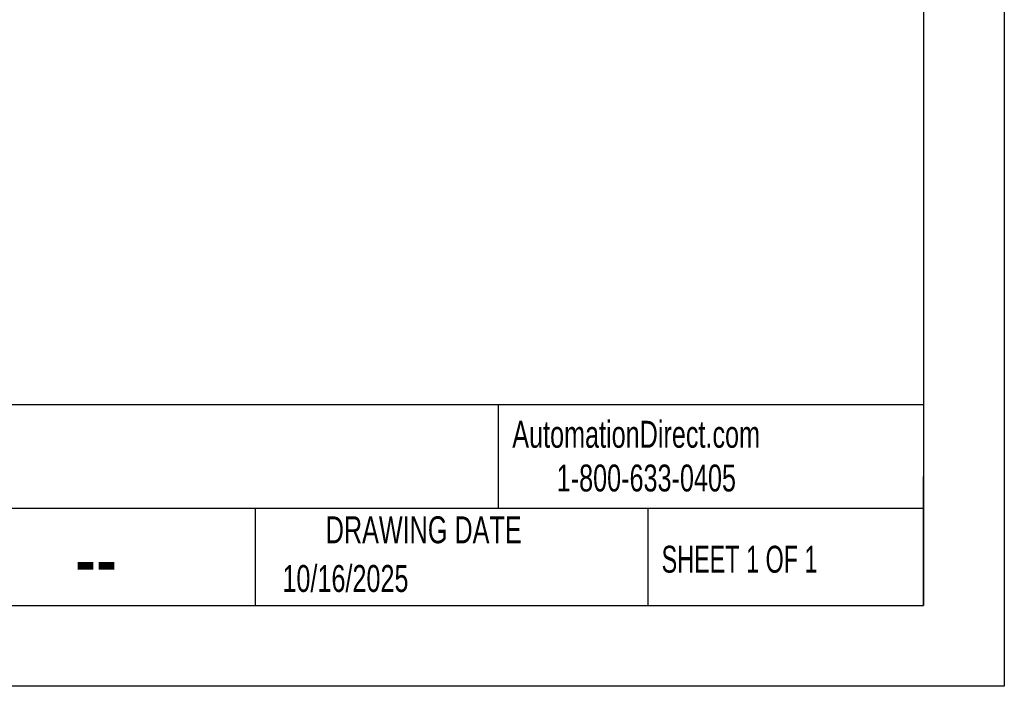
# Model space of a CAD drawing. Header units: millimetres. Extents: x 0 to 3912, y 0 to 3023.
# Tile 5 of 10: x 2827 to 3912, y 0 to 734. Entities that reach past the tile are written whole.
import ezdxf

# ---------------------------------------------------------------- set-up
doc = ezdxf.new("R2010")
doc.units = ezdxf.units.MM
doc.header["$LTSCALE"] = 14
doc.layers.add('TEXT', color=140, linetype='Continuous', lineweight=25)
doc.styles.add('SLDTEXTSTYLE0', font='TXT', dxfattribs={"width": 0.7})
doc.styles.add('SLDTEXTSTYLE1', font='TXT', dxfattribs={"width": 0.65})

msp = doc.modelspace()

# ---------------------------------------------------------------- linework, layer by layer
at = {"color": 7, "linetype": 'Continuous'}
for p, q in [((3911.63, 3022.64), (3911.63, 0.04)), ((3911.63, 0.04), (0.03, 0.04))]:
    msp.add_line(p, q, dxfattribs=at)
at = {"layer": 'TEXT'}
for p, q in [((3822.7, 2933.7), (3822.7, 88.9)), ((3822.7, 309.77), (88.9, 309.77)), ((3354.06, 309.77), (3354.06, 195.58)), ((3822.7, 88.9), (3822.7, 231.14)), ((3822.7, 195.58), (88.9, 195.58)), ((3086.52, 195.58), (3086.52, 88.9)), ((3518.88, 195.58), (3518.88, 88.9)), ((88.9, 88.9), (3822.7, 88.9))]:
    msp.add_line(p, q, dxfattribs=at)

# ---------------------------------------------------------------- texts
at = {"color": 179, "linetype": 'Continuous', "lineweight": 18, "char_height": 29.6333, "attachment_point": 1, "style": 'SLDTEXTSTYLE0'}
for s, insert in [('AutomationDirect.com', (3369.73, 292.27)), ('1-800-633-0405', (3418.68, 244.12))]:
    msp.add_mtext(s, dxfattribs=dict(at, insert=insert))
at = {"layer": 'TEXT'}
for s, insert, char_height, attachment_point, style in [('DRAWING DATE', (3272.15, 187.1), 29.6333, 2, 'SLDTEXTSTYLE0'), ('SHEET 1 OF 1', (3534.18, 154.72), 29.6333, 1, 'SLDTEXTSTYLE1'), ('--', (2888.17, 178.28), 74.083, 1, 'SLDTEXTSTYLE0'), ('10/16/2025', (3116.58, 133.51), 29.633, 1, 'SLDTEXTSTYLE0')]:
    msp.add_mtext(s, dxfattribs=dict(at, insert=insert, char_height=char_height, attachment_point=attachment_point, style=style))

doc.saveas('drawing.dxf')
